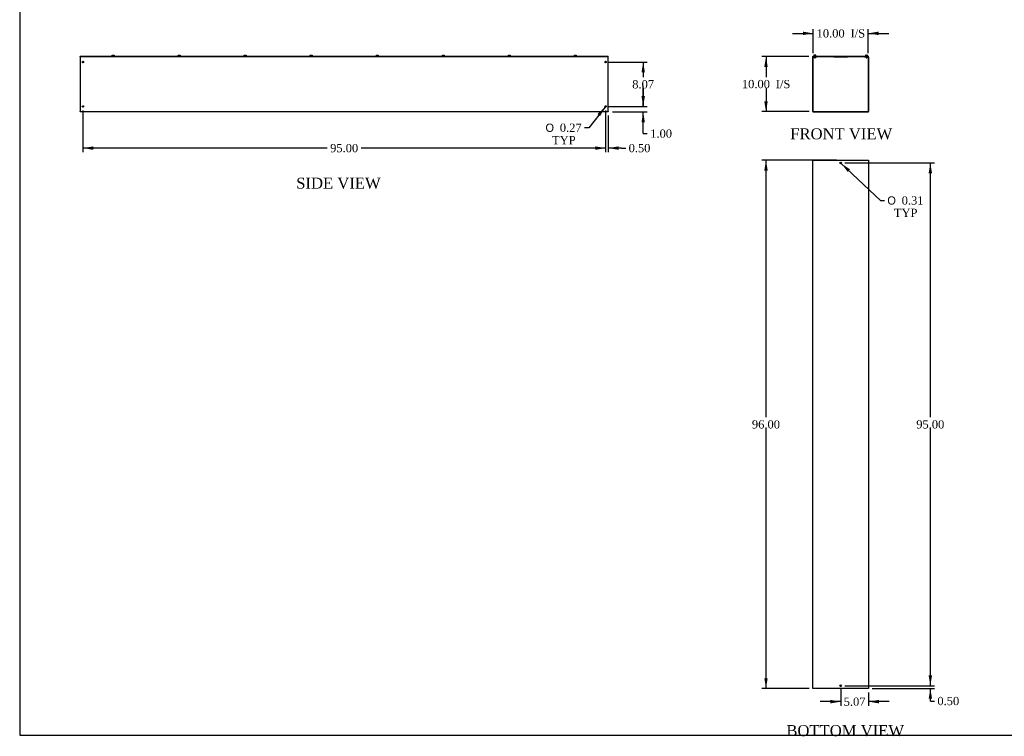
# Model space of a CAD drawing. Header units: inches. Extents: x 1 to 359, y -2 to 239.
# Tile 1 of 9: x 1 to 180, y 0 to 131. Entities that reach past the tile are written whole.
import ezdxf
from ezdxf.enums import TextEntityAlignment as Align

# ---------------------------------------------------------------- set-up
doc = ezdxf.new("R2010")
doc.units = ezdxf.units.IN
doc.header["$MEASUREMENT"] = 0
for name, color, linetype in [('COM56314-2', 7, 'Continuous'), ('COM56359-2', 7, 'Continuous'), ('Default', 7, 'Continuous'), ('QLB20316', 7, 'Continuous'), ('SCS19515', 7, 'Continuous')]:
    doc.layers.add(name, color=color, linetype=linetype)
doc.styles.add('SEACAD_Solid_Edge_ANSI1_Symbols', font='txt')
doc.styles.add('SEACAD_Times_New_Roman', font='times.ttf')
doc.dimstyles.new('HAMMOND_(STH_-_300x200)', dxfattribs={"dimtxt": 1.5, "dimasz": 1.875, "dimexe": 0.75, "dimexo": 0.75, "dimgap": 0.375, "dimtad": 0, "dimtih": 1, "dimtoh": 1, "dimzin": 0, "dimdsep": 46, "dimtxsty": 'SEACAD_Times_New_Roman', "dimblk1": '_SE_FILLED', "dimblk2": '_SE_FILLED', "dimsah": 1, "dimcen": 0.75, "dimadec": 0, "dimazin": 0, "dimtfac": 0.8, "dimtofl": 0, "dimtmove": 0, "dimatfit": 3, "dimfxl": 1, "dimtolj": 1, "dimtzin": 0, "dimarcsym": 0})

# ---------------------------------------------------------------- blocks, each defined once
blk = doc.blocks.new('SE')
at = {"layer": 'COM56314-2', "color": 7, "linetype": 'Continuous'}
for p, q in [((145.46, 114.05), (145.46, 123.9)), ((145.54, 114.05), (145.54, 123.9)), ((145.57, 124.01), (145.71, 124.01)), ((145.57, 123.94), (145.71, 123.94)), ((145.71, 123.94), (145.71, 124.01)), ((145.71, 123.94), (146.21, 123.94)), ((146.21, 123.94), (146.21, 124.01)), ((154.86, 124.01), (154.86, 123.94)), ((154.86, 123.94), (155.36, 123.94)), ((155.36, 124.01), (155.5, 124.01)), ((155.36, 123.94), (155.36, 124.01)), ((155.36, 123.94), (155.5, 123.94)), ((155.54, 123.9), (155.54, 114.05)), ((155.61, 123.9), (155.61, 114.05)), ((145.57, 114.01), (155.5, 114.01)), ((145.57, 113.94), (155.5, 113.94))]:
    blk.add_line(p, q, dxfattribs=at)
for centre, radius, start, end in [((145.57, 123.9), 0.108, 90, 180), ((145.57, 123.9), 0.036, 90, 180), ((155.5, 123.9), 0.108, 0, 90), ((155.5, 123.9), 0.036, 0, 90), ((145.57, 114.05), 0.108, 180, 270), ((145.57, 114.05), 0.036, 180, 270), ((155.5, 114.05), 0.108, 270, 0), ((155.5, 114.05), 0.036, 270, 0)]:
    blk.add_arc(centre, radius, start, end, dxfattribs=at)
at = {"layer": 'COM56359-2', "color": 7, "linetype": 'Continuous'}
for p, q in [((145.5, 124.09), (155.58, 124.09)), ((145.5, 124.01), (145.5, 124.09)), ((145.5, 124.01), (145.57, 124.01)), ((145.71, 124.01), (155.36, 124.01)), ((155.5, 124.01), (155.58, 124.01)), ((155.58, 124.01), (155.58, 124.09))]:
    blk.add_line(p, q, dxfattribs=at)
at = {"layer": 'QLB20316', "color": 7, "linetype": 'Continuous'}
for p, q in [((149.29, 124.01), (149.29, 123.98)), ((149.29, 123.98), (149.66, 123.98)), ((149.66, 123.98), (151.41, 123.98)), ((151.41, 123.98), (151.79, 123.98)), ((151.79, 124.01), (151.79, 123.98))]:
    blk.add_line(p, q, dxfattribs=at)
at = {"layer": 'SCS19515', "color": 7, "linetype": 'Continuous'}
for p, q in [((145.65, 124.17), (145.65, 124.11)), ((145.81, 124.26), (145.74, 124.26)), ((145.74, 123.94), (145.74, 123.81)), ((145.93, 123.81), (145.74, 123.81)), ((145.74, 123.81), (145.77, 123.78)), ((145.77, 123.78), (145.9, 123.78)), ((145.81, 124.26), (145.81, 124.19)), ((145.87, 124.19), (145.81, 124.19)), ((145.94, 124.26), (145.87, 124.26)), ((145.87, 124.19), (145.87, 124.26)), ((145.9, 123.78), (145.93, 123.81)), ((145.93, 123.81), (145.93, 123.94)), ((146.03, 124.11), (146.03, 124.17)), ((155.05, 124.17), (155.05, 124.11)), ((155.14, 124.26), (155.2, 124.26)), ((155.14, 123.94), (155.14, 123.81)), ((155.33, 123.81), (155.14, 123.81)), ((155.14, 123.81), (155.17, 123.78)), ((155.17, 123.78), (155.3, 123.78)), ((155.2, 124.26), (155.2, 124.19)), ((155.26, 124.19), (155.2, 124.19)), ((155.33, 124.26), (155.26, 124.26)), ((155.26, 124.19), (155.26, 124.26)), ((155.3, 123.78), (155.33, 123.81)), ((155.33, 123.81), (155.33, 123.94)), ((155.42, 124.11), (155.42, 124.17))]:
    blk.add_line(p, q, dxfattribs=at)
for centre, radius, start, end in [((145.74, 124.17), 0.09, 90, 180), ((145.68, 124.11), 0.025, 180, 270), ((145.94, 124.17), 0.09, 0, 90), ((146, 124.11), 0.025, 270, 0), ((155.14, 124.17), 0.09, 90, 180), ((155.07, 124.11), 0.025, 180, 270), ((155.33, 124.17), 0.09, 0, 90), ((155.4, 124.11), 0.025, 270, 0)]:
    blk.add_arc(centre, radius, start, end, dxfattribs=at)
blk = doc.blocks.new('SE2')
at = {"layer": 'COM56314-2', "color": 7, "linetype": 'Continuous'}
for p, q in [((145.46, 105.17), (145.57, 105.17)), ((145.46, 9.17), (145.46, 105.17)), ((145.57, 105.17), (155.5, 105.17)), ((155.5, 105.17), (155.61, 105.17)), ((155.61, 105.17), (155.61, 9.17)), ((145.57, 9.17), (145.46, 9.17)), ((155.5, 9.17), (145.57, 9.17)), ((155.61, 9.17), (155.5, 9.17))]:
    blk.add_line(p, q, dxfattribs=at)
for centre in [(150.54, 104.67), (150.54, 9.67)]:
    blk.add_circle(centre, 0.156, dxfattribs=at)
blk = doc.blocks.new('SE4')
at = {"layer": 'COM56314-2', "color": 7, "linetype": 'Continuous'}
for p, q in [((12.3, 124.01), (12.33, 124.01)), ((12.3, 124.01), (12.3, 123.9)), ((12.3, 123.9), (12.3, 114.05)), ((60.27, 124.01), (60.33, 124.01)), ((108.27, 124.01), (108.3, 124.01)), ((108.3, 123.9), (108.3, 124.01)), ((108.3, 114.05), (108.3, 123.9)), ((12.3, 113.94), (12.3, 114.05)), ((108.3, 113.94), (12.3, 113.94)), ((108.3, 114.05), (108.3, 113.94))]:
    blk.add_line(p, q, dxfattribs=at)
for centre in [(12.8, 123.01), (107.8, 123.01), (12.8, 114.94), (107.8, 114.94)]:
    blk.add_circle(centre, 0.133, dxfattribs=at)
at = {"layer": 'COM56359-2', "color": 7, "linetype": 'Continuous'}
for p, q in [((12.33, 124.09), (60.27, 124.09)), ((12.33, 124.01), (12.33, 124.09)), ((12.33, 124.01), (60.27, 124.01)), ((60.27, 124.01), (60.27, 124.09)), ((60.33, 124.09), (108.27, 124.09)), ((60.33, 124.01), (60.33, 124.09)), ((60.33, 124.01), (108.27, 124.01)), ((108.27, 124.01), (108.27, 124.09))]:
    blk.add_line(p, q, dxfattribs=at)
at = {"layer": 'SCS19515', "color": 7, "linetype": 'Continuous'}
for p, q in [((18.11, 124.17), (18.11, 124.11)), ((18.12, 124.19), (18.12, 124.19)), ((18.21, 124.26), (18.4, 124.26)), ((18.49, 124.19), (18.49, 124.19)), ((18.49, 124.11), (18.49, 124.17)), ((30.11, 124.17), (30.11, 124.11)), ((30.12, 124.19), (30.12, 124.19)), ((30.21, 124.26), (30.4, 124.26)), ((30.49, 124.19), (30.49, 124.19)), ((30.49, 124.11), (30.49, 124.17)), ((42.11, 124.17), (42.11, 124.11)), ((42.12, 124.19), (42.12, 124.19)), ((42.21, 124.26), (42.4, 124.26)), ((42.49, 124.19), (42.49, 124.19)), ((42.49, 124.11), (42.49, 124.17)), ((54.11, 124.17), (54.11, 124.11)), ((54.12, 124.19), (54.12, 124.19)), ((54.21, 124.26), (54.4, 124.26)), ((54.49, 124.19), (54.49, 124.19)), ((54.49, 124.11), (54.49, 124.17)), ((66.11, 124.17), (66.11, 124.11)), ((66.12, 124.19), (66.12, 124.19)), ((66.21, 124.26), (66.4, 124.26)), ((66.49, 124.19), (66.49, 124.19)), ((66.49, 124.11), (66.49, 124.17)), ((78.11, 124.17), (78.11, 124.11)), ((78.12, 124.19), (78.12, 124.19)), ((78.21, 124.26), (78.4, 124.26)), ((78.49, 124.19), (78.49, 124.19)), ((78.49, 124.11), (78.49, 124.17)), ((90.11, 124.17), (90.11, 124.11)), ((90.12, 124.19), (90.12, 124.19)), ((90.21, 124.26), (90.4, 124.26)), ((90.49, 124.19), (90.49, 124.19)), ((90.49, 124.11), (90.49, 124.17)), ((102.11, 124.17), (102.11, 124.11)), ((102.12, 124.19), (102.12, 124.19)), ((102.21, 124.26), (102.4, 124.26)), ((102.49, 124.19), (102.49, 124.19)), ((102.49, 124.11), (102.49, 124.17))]:
    blk.add_line(p, q, dxfattribs=at)
for centre, radius, start, end in [((18.2, 124.17), 0.09, 170.4059, 180), ((18.14, 124.11), 0.025, 180, 270), ((18.46, 124.11), 0.025, 270, 0), ((18.4, 124.17), 0.09, 0, 9.5941), ((30.2, 124.17), 0.09, 170.4059, 180), ((30.14, 124.11), 0.025, 180, 270), ((30.46, 124.11), 0.025, 270, 0), ((30.4, 124.17), 0.09, 0, 9.5941), ((42.2, 124.17), 0.09, 170.4059, 180), ((42.14, 124.11), 0.025, 180, 270), ((42.46, 124.11), 0.025, 270, 0), ((42.4, 124.17), 0.09, 0, 9.5941), ((54.2, 124.17), 0.09, 170.4059, 180), ((54.14, 124.11), 0.025, 180, 270), ((54.46, 124.11), 0.025, 270, 0), ((54.4, 124.17), 0.09, 0, 9.5941), ((66.2, 124.17), 0.09, 170.4059, 180), ((66.14, 124.11), 0.025, 180, 270), ((66.46, 124.11), 0.025, 270, 0), ((66.4, 124.17), 0.09, 0, 9.5941), ((78.2, 124.17), 0.09, 170.4059, 180), ((78.14, 124.11), 0.025, 180, 270), ((78.46, 124.11), 0.025, 270, 0), ((78.4, 124.17), 0.09, 0, 9.5941), ((90.2, 124.17), 0.09, 170.4059, 180), ((90.14, 124.11), 0.025, 180, 270), ((90.46, 124.11), 0.025, 270, 0), ((90.4, 124.17), 0.09, 0, 9.5941), ((102.2, 124.17), 0.09, 170.4059, 180), ((102.14, 124.11), 0.025, 180, 270), ((102.46, 124.11), 0.025, 270, 0), ((102.4, 124.17), 0.09, 0, 9.5941)]:
    blk.add_arc(centre, radius, start, end, dxfattribs=at)
for points in [[(18.12, 124.19), (18.12, 124.19), (18.12, 124.2), (18.12, 124.21), (18.13, 124.21), (18.13, 124.22), (18.14, 124.23), (18.14, 124.23), (18.15, 124.24), (18.15, 124.25), (18.16, 124.25), (18.17, 124.25), (18.17, 124.26), (18.18, 124.26), (18.19, 124.26), (18.2, 124.26), (18.2, 124.26), (18.21, 124.26)], [(18.4, 124.26), (18.4, 124.26), (18.41, 124.26), (18.42, 124.26), (18.42, 124.26), (18.43, 124.26), (18.44, 124.25), (18.45, 124.25), (18.45, 124.25), (18.46, 124.24), (18.46, 124.23), (18.47, 124.23), (18.47, 124.22), (18.48, 124.21), (18.48, 124.21), (18.48, 124.2), (18.49, 124.19), (18.49, 124.19)], [(30.12, 124.19), (30.12, 124.19), (30.12, 124.2), (30.12, 124.21), (30.13, 124.21), (30.13, 124.22), (30.14, 124.23), (30.14, 124.23), (30.15, 124.24), (30.15, 124.25), (30.16, 124.25), (30.17, 124.25), (30.17, 124.26), (30.18, 124.26), (30.19, 124.26), (30.2, 124.26), (30.2, 124.26), (30.21, 124.26)], [(30.4, 124.26), (30.4, 124.26), (30.41, 124.26), (30.42, 124.26), (30.42, 124.26), (30.43, 124.26), (30.44, 124.25), (30.45, 124.25), (30.45, 124.25), (30.46, 124.24), (30.46, 124.23), (30.47, 124.23), (30.47, 124.22), (30.48, 124.21), (30.48, 124.21), (30.48, 124.2), (30.49, 124.19), (30.49, 124.19)], [(42.12, 124.19), (42.12, 124.19), (42.12, 124.2), (42.12, 124.21), (42.13, 124.21), (42.13, 124.22), (42.14, 124.23), (42.14, 124.23), (42.15, 124.24), (42.15, 124.25), (42.16, 124.25), (42.17, 124.25), (42.17, 124.26), (42.18, 124.26), (42.19, 124.26), (42.2, 124.26), (42.2, 124.26), (42.21, 124.26)], [(42.4, 124.26), (42.4, 124.26), (42.41, 124.26), (42.42, 124.26), (42.42, 124.26), (42.43, 124.26), (42.44, 124.25), (42.45, 124.25), (42.45, 124.25), (42.46, 124.24), (42.46, 124.23), (42.47, 124.23), (42.47, 124.22), (42.48, 124.21), (42.48, 124.21), (42.48, 124.2), (42.49, 124.19), (42.49, 124.19)], [(54.12, 124.19), (54.12, 124.19), (54.12, 124.2), (54.12, 124.21), (54.13, 124.21), (54.13, 124.22), (54.14, 124.23), (54.14, 124.23), (54.15, 124.24), (54.15, 124.25), (54.16, 124.25), (54.17, 124.25), (54.17, 124.26), (54.18, 124.26), (54.19, 124.26), (54.2, 124.26), (54.2, 124.26), (54.21, 124.26)], [(54.4, 124.26), (54.4, 124.26), (54.41, 124.26), (54.42, 124.26), (54.42, 124.26), (54.43, 124.26), (54.44, 124.25), (54.45, 124.25), (54.45, 124.25), (54.46, 124.24), (54.46, 124.23), (54.47, 124.23), (54.47, 124.22), (54.48, 124.21), (54.48, 124.21), (54.48, 124.2), (54.49, 124.19), (54.49, 124.19)], [(66.12, 124.19), (66.12, 124.19), (66.12, 124.2), (66.12, 124.21), (66.13, 124.21), (66.13, 124.22), (66.14, 124.23), (66.14, 124.23), (66.15, 124.24), (66.15, 124.25), (66.16, 124.25), (66.17, 124.25), (66.17, 124.26), (66.18, 124.26), (66.19, 124.26), (66.2, 124.26), (66.2, 124.26), (66.21, 124.26)], [(66.4, 124.26), (66.4, 124.26), (66.41, 124.26), (66.42, 124.26), (66.42, 124.26), (66.43, 124.26), (66.44, 124.25), (66.45, 124.25), (66.45, 124.25), (66.46, 124.24), (66.46, 124.23), (66.47, 124.23), (66.47, 124.22), (66.48, 124.21), (66.48, 124.21), (66.48, 124.2), (66.49, 124.19), (66.49, 124.19)], [(78.12, 124.19), (78.12, 124.19), (78.12, 124.2), (78.12, 124.21), (78.13, 124.21), (78.13, 124.22), (78.14, 124.23), (78.14, 124.23), (78.15, 124.24), (78.15, 124.25), (78.16, 124.25), (78.17, 124.25), (78.17, 124.26), (78.18, 124.26), (78.19, 124.26), (78.2, 124.26), (78.2, 124.26), (78.21, 124.26)], [(78.4, 124.26), (78.4, 124.26), (78.41, 124.26), (78.42, 124.26), (78.42, 124.26), (78.43, 124.26), (78.44, 124.25), (78.45, 124.25), (78.45, 124.25), (78.46, 124.24), (78.46, 124.23), (78.47, 124.23), (78.47, 124.22), (78.48, 124.21), (78.48, 124.21), (78.48, 124.2), (78.49, 124.19), (78.49, 124.19)], [(90.12, 124.19), (90.12, 124.19), (90.12, 124.2), (90.12, 124.21), (90.13, 124.21), (90.13, 124.22), (90.14, 124.23), (90.14, 124.23), (90.15, 124.24), (90.15, 124.25), (90.16, 124.25), (90.17, 124.25), (90.17, 124.26), (90.18, 124.26), (90.19, 124.26), (90.2, 124.26), (90.2, 124.26), (90.21, 124.26)], [(90.4, 124.26), (90.4, 124.26), (90.41, 124.26), (90.42, 124.26), (90.42, 124.26), (90.43, 124.26), (90.44, 124.25), (90.45, 124.25), (90.45, 124.25), (90.46, 124.24), (90.46, 124.23), (90.47, 124.23), (90.47, 124.22), (90.48, 124.21), (90.48, 124.21), (90.48, 124.2), (90.49, 124.19), (90.49, 124.19)], [(102.12, 124.19), (102.12, 124.19), (102.12, 124.2), (102.12, 124.21), (102.13, 124.21), (102.13, 124.22), (102.14, 124.23), (102.14, 124.23), (102.15, 124.24), (102.15, 124.25), (102.16, 124.25), (102.17, 124.25), (102.17, 124.26), (102.18, 124.26), (102.19, 124.26), (102.2, 124.26), (102.2, 124.26), (102.21, 124.26)], [(102.4, 124.26), (102.4, 124.26), (102.41, 124.26), (102.42, 124.26), (102.42, 124.26), (102.43, 124.26), (102.44, 124.25), (102.45, 124.25), (102.45, 124.25), (102.46, 124.24), (102.46, 124.23), (102.47, 124.23), (102.47, 124.22), (102.48, 124.21), (102.48, 124.21), (102.48, 124.2), (102.49, 124.19), (102.49, 124.19)]]:
    blk.add_open_spline(points, degree=3, knots=[0, 0, 0, 0, 0.125, 0.125, 0.25, 0.25, 0.375, 0.375, 0.5, 0.5, 0.625, 0.625, 0.75, 0.75, 0.875, 0.875, 1, 1, 1, 1], dxfattribs=at)
blk = doc.blocks.new('DMBLK1353')
at = {"layer": 'Default', "linetype": 'Continuous', "transparency": 16777216}
for points in [[(143.66, 128.53), (143.66, 127.91), (145.54, 128.22)], [(157.41, 128.53), (155.54, 128.22), (157.41, 127.91)]]:
    blk.add_hatch(color=7, dxfattribs=at).paths.add_polyline_path(points)
at = {"layer": 'Default', "color": 7, "linetype": 'Continuous', "transparency": 16777216}
for p, q in [((145.54, 124.65), (145.54, 128.97)), ((155.54, 124.65), (155.54, 128.97)), ((141.79, 128.22), (145.54, 128.22)), ((155.54, 128.22), (159.29, 128.22))]:
    blk.add_line(p, q, dxfattribs=at)
at = {"layer": 'Default', "color": 7, "linetype": 'Continuous', "transparency": 16777216, "style": 'SEACAD_Times_New_Roman'}
for s, p in [('10.00', (146.16, 128.97)), ('I/S', (152.32, 128.97))]:
    blk.add_text(s, height=1.5, dxfattribs=at).set_placement(p, align=Align.TOP_LEFT)
blk = doc.blocks.new('_SE_FILLED')
at = {"color": 0}
blk.add_line((0, 0), (-1, 0), dxfattribs=at)
blk.add_solid([(0, 0), (-1, -0.1665), (-1, 0.1665), (0, 0)], dxfattribs=at)
blk = doc.blocks.new('DMBLK1354')
at = {"layer": 'Default', "linetype": 'Continuous', "transparency": 16777216}
for points in [[(136.65, 122.13), (137.27, 122.13), (136.96, 124.01)], [(136.65, 115.88), (136.96, 114.01), (137.27, 115.88)]]:
    blk.add_hatch(color=7, dxfattribs=at).paths.add_polyline_path(points)
at = {"layer": 'Default', "color": 7, "linetype": 'Continuous', "transparency": 16777216}
for p, q in [((144.75, 124.01), (136.21, 124.01)), ((136.96, 124.01), (136.96, 120.28)), ((136.96, 118.26), (136.96, 114.01)), ((144.82, 114.01), (136.21, 114.01))]:
    blk.add_line(p, q, dxfattribs=at)
at = {"layer": 'Default', "color": 7, "linetype": 'Continuous', "transparency": 16777216, "style": 'SEACAD_Times_New_Roman'}
for s, p in [('10.00', (132.58, 119.76)), ('I/S', (138.74, 119.76))]:
    blk.add_text(s, height=1.5, dxfattribs=at).set_placement(p, align=Align.TOP_LEFT)
blk = doc.blocks.new('DMBLK1355')
at = {"layer": 'Default', "linetype": 'Continuous', "transparency": 16777216}
for points in [[(136.65, 103.3), (137.27, 103.3), (136.96, 105.17)], [(136.65, 11.05), (136.96, 9.17), (137.27, 11.05)]]:
    blk.add_hatch(color=7, dxfattribs=at).paths.add_polyline_path(points)
at = {"layer": 'Default', "color": 7, "linetype": 'Continuous', "transparency": 16777216}
for p, q in [((149.79, 105.17), (136.21, 105.17)), ((136.96, 58.45), (136.96, 105.17)), ((136.96, 9.17), (136.96, 56.42)), ((144.82, 9.17), (136.21, 9.17))]:
    blk.add_line(p, q, dxfattribs=at)
at = {"layer": 'Default', "color": 7, "linetype": 'Continuous', "transparency": 16777216, "style": 'SEACAD_Times_New_Roman'}
blk.add_text('96.00', height=1.5, dxfattribs=at).set_placement((134.4, 57.92), align=Align.TOP_LEFT)
blk = doc.blocks.new('DMBLK1356')
at = {"layer": 'Default', "linetype": 'Continuous', "transparency": 16777216}
for points in [[(148.66, 6.47), (150.54, 6.78), (148.66, 7.1)], [(157.48, 6.47), (157.48, 7.1), (155.61, 6.78)]]:
    blk.add_hatch(color=7, dxfattribs=at).paths.add_polyline_path(points)
at = {"layer": 'Default', "color": 7, "linetype": 'Continuous', "transparency": 16777216}
for p, q in [((150.54, 9.08), (150.54, 6.03)), ((155.61, 8.42), (155.61, 6.03)), ((150.54, 6.78), (146.79, 6.78)), ((159.36, 6.78), (155.61, 6.78))]:
    blk.add_line(p, q, dxfattribs=at)
at = {"layer": 'Default', "color": 7, "linetype": 'Continuous', "transparency": 16777216, "style": 'SEACAD_Times_New_Roman'}
blk.add_text('5.07', height=1.5, dxfattribs=at).set_placement((151.08, 7.53), align=Align.TOP_LEFT)
blk = doc.blocks.new('DMBLK1359')
at = {"layer": 'Default', "linetype": 'Continuous', "transparency": 16777216}
for points in [[(114.95, 116.81), (114.33, 116.81), (114.64, 114.94)], [(114.95, 112.06), (114.64, 113.94), (114.33, 112.06)]]:
    blk.add_hatch(color=7, dxfattribs=at).paths.add_polyline_path(points)
at = {"layer": 'Default', "color": 7, "linetype": 'Continuous', "transparency": 16777216}
for p, q in [((114.64, 114.94), (114.64, 118.69)), ((108.42, 114.94), (115.39, 114.94)), ((109.05, 113.94), (115.39, 113.94)), ((114.64, 110.01), (114.64, 113.94)), ((114.64, 110.01), (115.39, 110.01))]:
    blk.add_line(p, q, dxfattribs=at)
at = {"layer": 'Default', "color": 7, "linetype": 'Continuous', "transparency": 16777216, "style": 'SEACAD_Times_New_Roman'}
blk.add_text('1.00', height=1.5, dxfattribs=at).set_placement((115.92, 110.76), align=Align.TOP_LEFT)
blk = doc.blocks.new('DMBLK1364')
at = {"layer": 'Default', "linetype": 'Continuous', "transparency": 16777216}
for points in [[(114.95, 121.13), (114.64, 123.01), (114.33, 121.13)], [(114.95, 116.81), (114.33, 116.81), (114.64, 114.94)]]:
    blk.add_hatch(color=7, dxfattribs=at).paths.add_polyline_path(points)
at = {"layer": 'Default', "color": 7, "linetype": 'Continuous', "transparency": 16777216}
for p, q in [((108.42, 123.01), (115.39, 123.01)), ((114.64, 123.01), (114.64, 120.25)), ((114.64, 118.22), (114.64, 114.94)), ((108.42, 114.94), (115.39, 114.94))]:
    blk.add_line(p, q, dxfattribs=at)
at = {"layer": 'Default', "color": 7, "linetype": 'Continuous', "transparency": 16777216, "style": 'SEACAD_Times_New_Roman'}
blk.add_text('8.07', height=1.5, dxfattribs=at).set_placement((112.65, 119.72), align=Align.TOP_LEFT)
blk = doc.blocks.new('DMBLK1369')
at = {"layer": 'Default', "linetype": 'Continuous', "transparency": 16777216}
for points in [[(105.93, 107.06), (107.8, 107.37), (105.93, 107.68)], [(110.18, 107.06), (110.18, 107.68), (108.3, 107.37)]]:
    blk.add_hatch(color=7, dxfattribs=at).paths.add_polyline_path(points)
at = {"layer": 'Default', "color": 7, "linetype": 'Continuous', "transparency": 16777216}
for p, q in [((107.8, 114.19), (107.8, 106.62)), ((108.3, 113.3), (108.3, 106.62)), ((107.8, 107.37), (104.05, 107.37)), ((110.71, 107.37), (108.3, 107.37)), ((110.71, 107.37), (111.46, 107.37))]:
    blk.add_line(p, q, dxfattribs=at)
at = {"layer": 'Default', "color": 7, "linetype": 'Continuous', "transparency": 16777216, "style": 'SEACAD_Times_New_Roman'}
blk.add_text('0.50', height=1.5, dxfattribs=at).set_placement((111.99, 108.12), align=Align.TOP_LEFT)
blk = doc.blocks.new('DMBLK1370')
at = {"layer": 'Default', "linetype": 'Continuous', "transparency": 16777216}
for points in [[(14.68, 107.06), (14.68, 107.68), (12.8, 107.37)], [(105.93, 107.06), (107.8, 107.37), (105.93, 107.68)]]:
    blk.add_hatch(color=7, dxfattribs=at).paths.add_polyline_path(points)
at = {"layer": 'Default', "color": 7, "linetype": 'Continuous', "transparency": 16777216}
for p, q in [((12.8, 114.19), (12.8, 106.62)), ((107.8, 114.19), (107.8, 106.62)), ((57.22, 107.37), (12.8, 107.37)), ((107.8, 107.37), (63.39, 107.37))]:
    blk.add_line(p, q, dxfattribs=at)
at = {"layer": 'Default', "color": 7, "linetype": 'Continuous', "transparency": 16777216, "style": 'SEACAD_Times_New_Roman'}
blk.add_text('95.00', height=1.5, dxfattribs=at).set_placement((57.74, 108.12), align=Align.TOP_LEFT)
blk = doc.blocks.new('DMBLK1371')
at = {"layer": 'Default', "linetype": 'Continuous', "transparency": 16777216}
blk.add_hatch(color=7, dxfattribs=at).paths.add_polyline_path([(106.8, 113.17), (107.72, 114.83), (106.31, 113.56)])
at = {"layer": 'Default', "color": 7, "linetype": 'Continuous', "transparency": 16777216}
for p, q in [((107.72, 114.83), (104.75, 111.07)), ((104.75, 111.07), (104, 111.07))]:
    blk.add_line(p, q, dxfattribs=at)
for s, style, p in [('O', 'SEACAD_Solid_Edge_ANSI1_Symbols', (96.88, 111.82)), ('0.27', 'SEACAD_Times_New_Roman', (99.49, 111.82)), ('TYP', 'SEACAD_Times_New_Roman', (98.08, 109.57))]:
    blk.add_text(s, height=1.5, dxfattribs=dict(at, style=style)).set_placement(p, align=Align.TOP_LEFT)
blk = doc.blocks.new('DMBLK1372')
at = {"layer": 'Default', "linetype": 'Continuous', "transparency": 16777216}
for points in [[(167.14, 11.55), (166.52, 11.55), (166.83, 9.67)], [(167.14, 7.3), (166.83, 9.17), (166.52, 7.3)]]:
    blk.add_hatch(color=7, dxfattribs=at).paths.add_polyline_path(points)
at = {"layer": 'Default', "color": 7, "linetype": 'Continuous', "transparency": 16777216}
for p, q in [((166.83, 9.67), (166.83, 13.42)), ((151.29, 9.67), (167.58, 9.67)), ((156.25, 9.17), (167.58, 9.17)), ((166.83, 6.9), (166.83, 9.17)), ((166.83, 6.9), (167.58, 6.9))]:
    blk.add_line(p, q, dxfattribs=at)
at = {"layer": 'Default', "color": 7, "linetype": 'Continuous', "transparency": 16777216, "style": 'SEACAD_Times_New_Roman'}
blk.add_text('0.50', height=1.5, dxfattribs=at).set_placement((168.11, 7.65), align=Align.TOP_LEFT)
blk = doc.blocks.new('DMBLK1373')
at = {"layer": 'Default', "linetype": 'Continuous', "transparency": 16777216}
for points in [[(167.14, 102.8), (166.83, 104.67), (166.52, 102.8)], [(167.14, 11.55), (166.52, 11.55), (166.83, 9.67)]]:
    blk.add_hatch(color=7, dxfattribs=at).paths.add_polyline_path(points)
at = {"layer": 'Default', "color": 7, "linetype": 'Continuous', "transparency": 16777216}
for p, q in [((151.29, 104.67), (167.58, 104.67)), ((166.83, 58.45), (166.83, 104.67)), ((166.83, 9.67), (166.83, 56.42)), ((151.29, 9.67), (167.58, 9.67))]:
    blk.add_line(p, q, dxfattribs=at)
at = {"layer": 'Default', "color": 7, "linetype": 'Continuous', "transparency": 16777216, "style": 'SEACAD_Times_New_Roman'}
blk.add_text('95.00', height=1.5, dxfattribs=at).set_placement((164.27, 57.92), align=Align.TOP_LEFT)
blk = doc.blocks.new('DMBLK1374')
at = {"layer": 'Default', "linetype": 'Continuous', "transparency": 16777216}
blk.add_hatch(color=7, dxfattribs=at).paths.add_polyline_path([(152.23, 103.5), (150.65, 104.57), (151.8, 103.05)])
at = {"layer": 'Default', "color": 7, "linetype": 'Continuous', "transparency": 16777216}
for p, q in [((150.65, 104.57), (157.74, 97.86)), ((157.74, 97.86), (158.49, 97.86))]:
    blk.add_line(p, q, dxfattribs=at)
for s, style, p in [('O', 'SEACAD_Solid_Edge_ANSI1_Symbols', (159.01, 98.61)), ('0.31', 'SEACAD_Times_New_Roman', (161.62, 98.61)), ('TYP', 'SEACAD_Times_New_Roman', (160.21, 96.36))]:
    blk.add_text(s, height=1.5, dxfattribs=dict(at, style=style)).set_placement(p, align=Align.TOP_LEFT)
blk = doc.blocks.new('BORDER')
at = {"layer": 'Default', "color": 7, "linetype": 'Continuous'}
for p, q in [((-41.86, 27.86), (-41.86, 0)), ((-41.86, 0), (0, 0))]:
    blk.add_line(p, q, dxfattribs=at)

msp = doc.modelspace()

# ---------------------------------------------------------------- block references
at = {"layer": 'Default', "color": 7, "xscale": 8.55, "yscale": 8.55, "zscale": 8.55}
msp.add_blockref('BORDER', (359.223, 0.67), dxfattribs=at)
at = {"layer": 'Default'}
for name in ['SE4', 'SE', 'SE2']:
    msp.add_blockref(name, (0, 0), dxfattribs=at)

# ---------------------------------------------------------------- texts
at = {"layer": 'Default', "color": 7, "linetype": 'Continuous', "style": 'SEACAD_Times_New_Roman'}
for s, p in [('FRONT VIEW', (141.364, 110.967)), ('SIDE VIEW', (51.578, 102.002)), ('BOTTOM VIEW', (140.66, 2.521))]:
    msp.add_text(s, height=2, dxfattribs=at).set_placement(p, align=Align.TOP_LEFT)

# ---------------------------------------------------------------- dimensions: what is measured, and where the dimension line sits
at = {"layer": 'Default', "color": 7, "linetype": 'Continuous'}
for base, p1, p2, angle, text, picture, middle, dimtype in [((145.537, 128.221), (145.537, 123.902), (155.537, 123.902), 0, '\\A1;<> I/S', 'DMBLK1353', (150.537, 128.221), 161), ((136.958, 114.01), (155.577, 124.01), (155.501, 114.01), 90, '\\A1;<> I/S', 'DMBLK1354', (136.958, 119.01), 160), ((114.641, 123.01), (107.669, 123.01), (107.669, 114.938), 270, '\\A1;<>', 'DMBLK1364', (114.641, 118.974), 161), ((136.958, 105.173), (145.573, 9.173), (150.537, 105.173), 90, '\\A1;<>', 'DMBLK1355', (136.958, 57.173), 160), ((166.832, 9.673), (150.537, 9.673), (150.537, 104.673), 90, '\\A1;<>', 'DMBLK1373', (166.832, 57.173), 161)]:
    dim = msp.add_linear_dim(base=base, p1=p1, p2=p2, angle=angle, text=text, dimstyle='HAMMOND_(STH_-_300x200)', dxfattribs=at)
    dim.commit()
    dim.dimension.update_dxf_attribs({"geometry": picture, "text_midpoint": middle, "dimtype": dimtype})
for base, p1, p2, picture, middle in [((114.641, 114.938), (108.302, 113.938), (107.669, 114.938), 'DMBLK1359', (115.391, 110.015)), ((166.832, 9.673), (155.501, 9.173), (150.537, 9.673), 'DMBLK1372', (167.582, 6.897))]:
    dim = msp.add_linear_dim(base=base, p1=p1, p2=p2, angle=90, text='\\A1;<>', dimstyle='HAMMOND_(STH_-_300x200)', override={"dimtmove": 1}, dxfattribs=at)
    dim.commit()
    dim.dimension.update_dxf_attribs({"geometry": picture, "text_midpoint": middle, "dimtype": 160})
for base, p1, p2, picture, middle in [((12.802, 107.371), (107.802, 114.938), (12.802, 114.938), 'DMBLK1370', (60.302, 107.371)), ((150.537, 6.783), (155.609, 9.173), (150.537, 9.829), 'DMBLK1356', (153.073, 6.783))]:
    dim = msp.add_linear_dim(base=base, p1=p1, p2=p2, text='\\A1;<>', dimstyle='HAMMOND_(STH_-_300x200)', dxfattribs=at)
    dim.commit()
    dim.dimension.update_dxf_attribs({"geometry": picture, "text_midpoint": middle, "dimtype": 160})
for p1, p2, picture, middle in [((107.885, 115.042), (107.72, 114.834), 'DMBLK1371', (103.998, 111.073)), ((150.423, 104.781), (150.65, 104.566), 'DMBLK1374', (158.485, 97.863))]:
    dim = msp.add_diameter_dim_2p(p1=p1, p2=p2, text='\\A1;<>\\PTYP', dimstyle='HAMMOND_(STH_-_300x200)', dxfattribs=at)
    dim.commit()
    dim.dimension.update_dxf_attribs({"geometry": picture, "text_midpoint": middle, "dimtype": 163})
dim = msp.add_linear_dim(base=(107.802, 107.371), p1=(108.302, 114.046), p2=(107.802, 114.938), text='\\A1;<>', dimstyle='HAMMOND_(STH_-_300x200)', override={"dimtmove": 1}, dxfattribs=at)
dim.commit()
dim.dimension.update_dxf_attribs({"geometry": 'DMBLK1369', "text_midpoint": (111.465, 107.371), "dimtype": 160})

doc.saveas('drawing.dxf')
